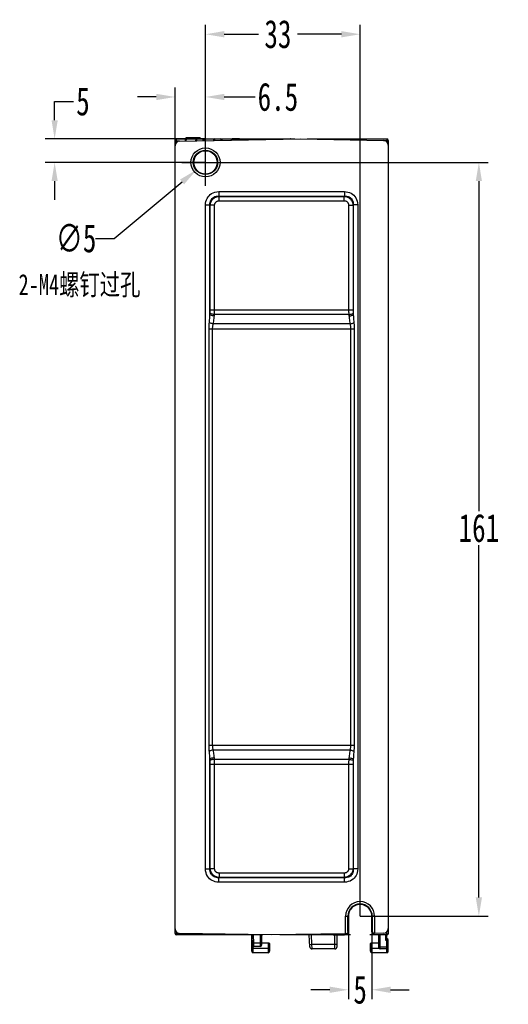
# Model space of a CAD drawing. Header units: millimetres. Extents: x 674 to 3111, y -226 to 595.
# Tile 45 of 47: x 2681 to 2785, y 178 to 388. Entities that reach past the tile are written whole.
import ezdxf

# ---------------------------------------------------------------- set-up
doc = ezdxf.new("R2010")
doc.units = ezdxf.units.MM
doc.header["$LTSCALE"] = 30.734
doc.header["$PDMODE"] = 3
doc.header["$PDSIZE"] = 2
doc.layers.get('0').update_dxf_attribs({"linetype": 'CONTINUOUS'})
doc.layers.get('Defpoints').update_dxf_attribs({"linetype": 'CONTINUOUS'})
doc.styles.get("Standard").update_dxf_attribs({"font": 'txt', "width": 0.707})
doc.dimstyles.get("Standard").update_dxf_attribs({"dimtxt": 3.5, "dimasz": 4, "dimexe": 2, "dimexo": 0, "dimtad": 1, "dimdsep": 46, "dimtxsty": 'Standard', "dimcen": 0.09, "dimclrt": 5, "dimadec": 0, "dimazin": 0, "dimtol": 1, "dimtp": 0.01, "dimtm": 0.01, "dimtfac": 1, "dimtofl": 0, "dimtmove": 0, "dimatfit": 3, "dimfxl": 0, "dimtolj": 1, "dimarcsym": 0})

# ---------------------------------------------------------------- blocks, each defined once
blk = doc.blocks.new('*D2')
at = {"color": 0, "lineweight": -2}
for p, q in [((2720.63, 357.65), (2720.63, 387.02)), ((2753.63, 196.65), (2753.63, 387.02)), ((2724.63, 385.02), (2731.93, 385.02)), ((2749.63, 385.02), (2740.25, 385.02))]:
    blk.add_line(p, q, dxfattribs=at)
at = {"color": 0}
for points in [[(2724.63, 385.69), (2724.63, 384.35), (2720.63, 385.02)], [(2749.63, 385.69), (2749.63, 384.35), (2753.63, 385.02)]]:
    blk.add_solid(points, dxfattribs=at)
at = {"layer": 'Defpoints', "color": 0}
for p in [(2753.63, 385.02), (2720.63, 357.65), (2753.63, 196.65)]:
    blk.add_point(p, dxfattribs=at)
at = {"color": 0, "insert": (2736.09, 385.02), "char_height": 3.5, "attachment_point": 5}
blk.add_mtext('\\A1;{\\H1.7143x;33}', dxfattribs=at)
blk = doc.blocks.new('*D3')
at = {"color": 0, "lineweight": -2}
for p, q in [((2714.13, 357.65), (2714.13, 373.62)), ((2720.63, 357.65), (2720.63, 373.62)), ((2710.13, 371.62), (2706.13, 371.62)), ((2724.63, 371.62), (2731.22, 371.62))]:
    blk.add_line(p, q, dxfattribs=at)
at = {"color": 0}
for points in [[(2710.13, 372.29), (2710.13, 370.95), (2714.13, 371.62)], [(2724.63, 372.29), (2724.63, 370.95), (2720.63, 371.62)]]:
    blk.add_solid(points, dxfattribs=at)
at = {"layer": 'Defpoints', "color": 0}
for p in [(2714.13, 371.62), (2714.13, 357.65), (2720.63, 357.65)]:
    blk.add_point(p, dxfattribs=at)
at = {"color": 0, "insert": (2736.09, 371.62), "char_height": 3.5, "attachment_point": 5}
blk.add_mtext('\\A1;{\\H1.7143x;6.5}', dxfattribs=at)
blk = doc.blocks.new('*D4')
at = {"color": 0, "lineweight": -2}
for p, q in [((2688.43, 366.65), (2688.43, 370.65)), ((2688.43, 370.65), (2692.43, 370.65)), ((2720.63, 362.65), (2686.43, 362.65)), ((2720.63, 357.65), (2686.43, 357.65)), ((2688.43, 353.65), (2688.43, 349.65))]:
    blk.add_line(p, q, dxfattribs=at)
at = {"color": 0}
for points in [[(2687.77, 366.65), (2689.1, 366.65), (2688.43, 362.65)], [(2687.77, 353.65), (2689.1, 353.65), (2688.43, 357.65)]]:
    blk.add_solid(points, dxfattribs=at)
at = {"layer": 'Defpoints', "color": 0}
for p in [(2720.63, 362.65), (2688.43, 357.65), (2720.63, 357.65)]:
    blk.add_point(p, dxfattribs=at)
at = {"color": 0, "insert": (2694.47, 370.65), "char_height": 3.5, "attachment_point": 5}
blk.add_mtext('\\A1;{\\H1.7143x;5}', dxfattribs=at)
blk = doc.blocks.new('*D5')
at = {"color": 0, "lineweight": -2}
for p, q in [((2751.14, 196.65), (2751.14, 178.93)), ((2756.14, 196.65), (2756.14, 178.93)), ((2747.14, 180.93), (2743.14, 180.93)), ((2760.14, 180.93), (2764.14, 180.93))]:
    blk.add_line(p, q, dxfattribs=at)
at = {"color": 0}
for points in [[(2747.14, 181.6), (2747.14, 180.26), (2751.14, 180.93)], [(2760.14, 181.6), (2760.14, 180.26), (2756.14, 180.93)]]:
    blk.add_solid(points, dxfattribs=at)
at = {"layer": 'Defpoints', "color": 0}
for p in [(2751.14, 196.65), (2756.14, 196.65), (2756.14, 180.93)]:
    blk.add_point(p, dxfattribs=at)
at = {"color": 0, "insert": (2753.64, 180.93), "char_height": 3.5, "attachment_point": 5}
blk.add_mtext('\\A1;{\\H1.7143x;5}', dxfattribs=at)
blk = doc.blocks.new('*D6')
at = {"color": 0, "lineweight": -2}
for p, q in [((2720.63, 357.65), (2780.99, 357.65)), ((2778.99, 353.65), (2778.99, 283.15)), ((2778.99, 200.65), (2778.99, 275.9)), ((2753.63, 196.65), (2780.99, 196.65))]:
    blk.add_line(p, q, dxfattribs=at)
at = {"color": 0}
for points in [[(2778.32, 353.65), (2779.65, 353.65), (2778.99, 357.65)], [(2778.32, 200.65), (2779.65, 200.65), (2778.99, 196.65)]]:
    blk.add_solid(points, dxfattribs=at)
at = {"layer": 'Defpoints', "color": 0}
for p in [(2720.63, 357.65), (2753.63, 196.65), (2778.99, 196.65)]:
    blk.add_point(p, dxfattribs=at)
at = {"color": 0, "insert": (2778.99, 279.53), "char_height": 3.5, "attachment_point": 5}
blk.add_mtext('\\A1;{\\H1.7143x;161}', dxfattribs=at)
blk = doc.blocks.new('*D7')
at = {"color": 0, "lineweight": -2}
for p, q in [((2720.63, 352.62), (2720.63, 362.68)), ((2715.6, 357.65), (2725.66, 357.65)), ((2701.17, 341.4), (2715.64, 353.49)), ((2697.17, 341.4), (2701.17, 341.4))]:
    blk.add_line(p, q, dxfattribs=at)
at = {"color": 0}
blk.add_solid([(2715.22, 354), (2716.07, 352.97), (2718.71, 356.05)], dxfattribs=at)
at = {"layer": 'Defpoints', "color": 0}
for p in [(2722.55, 359.26), (2718.71, 356.05)]:
    blk.add_point(p, dxfattribs=at)
at = {"color": 0, "insert": (2693.01, 341.4), "char_height": 3.5, "attachment_point": 5}
blk.add_mtext('\\A1;{\\H1.7143x;∅5}', dxfattribs=at)

msp = doc.modelspace()

# ---------------------------------------------------------------- linework, layer by layer
at = {"linetype": 'Continuous'}
for p, q in [((2714.13, 192.95), (2714.13, 362.35)), ((2714.13, 192.95), (2714.13, 362.35)), ((2714.43, 361.92), (2714.43, 362.65)), ((2714.43, 362.65), (2716.33, 362.65)), ((2714.43, 362.65), (2738.73, 362.65)), ((2715.04, 362.2), (2714.43, 362.2)), ((2714.52, 361.99), (2714.43, 361.99)), ((2715.12, 362.2), (2740.88, 362.65)), ((2716.36, 362.23), (2716.33, 362.65)), ((2716.33, 362.65), (2716.33, 362.65)), ((2716.49, 362.65), (2716.49, 362.95)), ((2716.49, 362.95), (2719.53, 362.95)), ((2716.52, 362.51), (2716.53, 362.47)), ((2716.54, 362.23), (2716.53, 362.47)), ((2716.62, 362.65), (2716.62, 362.95)), ((2716.65, 362.65), (2716.65, 362.95)), ((2717.13, 362.65), (2717.13, 362.95)), ((2718.02, 362.65), (2718.02, 362.95)), ((2718.54, 362.47), (2718.53, 362.26)), ((2718.55, 362.51), (2718.54, 362.47)), ((2718.74, 362.65), (2718.72, 362.27)), ((2718.74, 362.65), (2718.74, 362.65)), ((2718.74, 362.65), (2720.13, 362.65)), ((2719.14, 362.65), (2719.14, 362.95)), ((2719.53, 362.65), (2719.53, 362.95)), ((2720.15, 362.29), (2720.13, 362.65)), ((2720.13, 362.65), (2720.13, 362.65)), ((2720.32, 362.51), (2720.33, 362.47)), ((2720.34, 362.3), (2720.33, 362.47)), ((2722.34, 362.47), (2722.33, 362.33)), ((2722.35, 362.51), (2722.34, 362.47)), ((2722.54, 362.65), (2722.52, 362.33)), ((2722.54, 362.65), (2722.54, 362.65)), ((2722.54, 362.65), (2723.93, 362.65)), ((2723.93, 362.65), (2723.93, 362.65)), ((2723.95, 362.36), (2723.93, 362.65)), ((2724.12, 362.51), (2724.13, 362.47)), ((2724.13, 362.36), (2724.13, 362.47)), ((2726.15, 362.51), (2726.14, 362.47)), ((2726.14, 362.47), (2726.14, 362.4)), ((2726.34, 362.65), (2726.32, 362.4)), ((2726.34, 362.65), (2726.34, 362.65)), ((2727.81, 362.65), (2726.34, 362.65)), ((2738.74, 362.64), (2738.73, 362.65)), ((2738.76, 362.65), (2739.71, 362.65)), ((2740.88, 362.65), (2758.65, 362.34)), ((2742.32, 362.65), (2759.33, 362.65)), ((2758.65, 362.35), (2759.63, 362.35)), ((2759.33, 362.35), (2759.33, 362.06)), ((2759.63, 362.35), (2759.63, 192.95)), ((2723.46, 351.4), (2723.46, 350.46)), ((2723.46, 351.4), (2750.31, 351.4)), ((2750.31, 351.4), (2750.31, 350.46)), ((2723.46, 350.46), (2723.52, 350.39)), ((2723.46, 350.46), (2750.31, 350.46)), ((2723.52, 349.45), (2723.52, 350.39)), ((2723.52, 350.39), (2750.24, 350.39)), ((2723.52, 349.45), (2750.24, 349.45)), ((2750.31, 350.46), (2750.24, 350.39)), ((2750.24, 349.45), (2750.24, 350.39)), ((2720.64, 206.73), (2720.64, 348.58)), ((2720.64, 348.58), (2721.58, 348.58)), ((2721.58, 325.09), (2721.58, 348.58)), ((2721.58, 348.58), (2721.65, 348.51)), ((2721.65, 326.18), (2721.65, 348.51)), ((2722.58, 348.51), (2721.65, 348.51)), ((2722.58, 326.18), (2722.58, 348.51)), ((2751.18, 348.51), (2751.18, 326.18)), ((2751.18, 348.51), (2752.12, 348.51)), ((2752.19, 348.58), (2752.12, 348.51)), ((2752.12, 348.51), (2752.12, 326.18)), ((2752.19, 348.58), (2752.19, 325.09)), ((2753.13, 348.58), (2752.19, 348.58)), ((2753.13, 348.58), (2753.13, 206.73)), ((2721.65, 326.18), (2752.12, 326.18)), ((2721.58, 325.09), (2721.61, 325.4)), ((2722.52, 324.84), (2722.55, 325.15)), ((2751.22, 325.15), (2722.55, 325.15)), ((2751.22, 325.15), (2751.25, 324.84)), ((2752.16, 325.4), (2752.19, 325.09)), ((2721.4, 233.18), (2721.4, 322.13)), ((2721.4, 322.13), (2752.37, 322.13)), ((2722.16, 233.18), (2722.16, 322.13)), ((2751.48, 323.16), (2722.29, 323.16)), ((2751.61, 322.13), (2751.61, 233.18)), ((2752.37, 322.13), (2752.37, 233.18)), ((2721.4, 233.18), (2752.37, 233.18)), ((2722.29, 232.15), (2751.48, 232.15)), ((2721.61, 229.9), (2721.58, 230.21)), ((2721.58, 206.73), (2721.58, 230.21)), ((2722.55, 230.16), (2722.52, 230.47)), ((2722.55, 230.16), (2751.22, 230.16)), ((2751.25, 230.47), (2751.22, 230.16)), ((2752.19, 230.21), (2752.16, 229.9)), ((2752.19, 230.21), (2752.19, 206.73)), ((2721.65, 229.13), (2752.12, 229.13)), ((2721.65, 206.79), (2721.65, 229.13)), ((2722.58, 206.79), (2722.58, 229.13)), ((2751.18, 229.13), (2751.18, 206.79)), ((2752.12, 229.13), (2752.12, 206.79)), ((2720.64, 206.73), (2721.58, 206.73)), ((2721.58, 206.73), (2721.65, 206.79)), ((2722.58, 206.79), (2721.65, 206.79)), ((2751.18, 206.79), (2752.12, 206.79)), ((2752.19, 206.73), (2752.12, 206.79)), ((2753.13, 206.73), (2752.19, 206.73)), ((2723.46, 204.85), (2723.52, 204.91)), ((2750.31, 204.85), (2723.46, 204.85)), ((2723.46, 203.91), (2723.46, 204.85)), ((2750.24, 205.85), (2723.52, 205.85)), ((2723.52, 205.85), (2723.52, 204.91)), ((2750.24, 204.91), (2723.52, 204.91)), ((2750.24, 205.85), (2750.24, 204.91)), ((2750.31, 204.85), (2750.24, 204.91)), ((2750.31, 203.91), (2750.31, 204.85)), ((2750.31, 203.91), (2723.46, 203.91)), ((2750.54, 196.65), (2751.14, 196.65)), ((2750.54, 192.88), (2750.54, 196.65)), ((2751.04, 193.38), (2751.04, 196.65)), ((2751.14, 193.38), (2751.14, 196.65)), ((2756.73, 196.65), (2756.14, 196.65)), ((2756.14, 193.45), (2756.14, 196.65)), ((2756.23, 196.65), (2756.23, 193.46)), ((2756.73, 196.65), (2756.73, 192.96)), ((2714.91, 192.95), (2714.13, 192.95)), ((2732.28, 192.65), (2714.43, 192.65)), ((2714.44, 193.21), (2714.44, 192.95)), ((2734.68, 192.65), (2715.12, 192.93)), ((2730.53, 189.15), (2730.53, 192.67)), ((2730.66, 190.44), (2730.58, 192.65)), ((2730.94, 190.86), (2730.88, 192.65)), ((2732.28, 192.65), (2732.28, 190.15)), ((2732.58, 192.68), (2732.58, 190.45)), ((2732.88, 192.65), (2732.58, 192.65)), ((2750.54, 192.88), (2734.68, 192.65)), ((2751.58, 192.65), (2736.49, 192.65)), ((2742.89, 190.12), (2742.73, 192.65)), ((2743.36, 190.65), (2743.24, 192.65)), ((2748.06, 192.67), (2750.33, 192.67)), ((2748.19, 192.73), (2748.18, 192.72)), ((2748.23, 189.65), (2748.23, 192.65)), ((2748.73, 190.15), (2748.73, 192.65)), ((2750.33, 192.66), (2750.33, 192.88)), ((2751.14, 193.38), (2751.04, 193.38)), ((2759.33, 192.65), (2755.69, 192.65)), ((2756.23, 193.46), (2756.14, 193.46)), ((2756.33, 192.66), (2756.33, 193.06)), ((2759.33, 192.67), (2756.33, 192.67)), ((2758.65, 192.99), (2756.73, 192.96)), ((2757.63, 189.95), (2757.63, 192.65)), ((2757.93, 189.65), (2757.93, 192.65)), ((2759.13, 191.47), (2759.13, 192.65)), ((2759.33, 191.85), (2759.13, 191.85)), ((2759.33, 191.47), (2759.13, 191.47)), ((2759.33, 188.85), (2759.33, 193.28)), ((2759.41, 192.68), (2759.33, 192.67)), ((2759.63, 189.15), (2759.63, 191.55)), ((2730.53, 189.85), (2734.33, 189.85)), ((2730.83, 188.85), (2730.83, 190.18)), ((2732.28, 190.86), (2730.94, 190.86)), ((2730.95, 190.45), (2730.94, 190.86)), ((2730.96, 190.35), (2730.95, 190.45)), ((2732.28, 190.15), (2730.96, 190.15)), ((2734.03, 190.85), (2732.58, 190.85)), ((2734.03, 190.85), (2734.03, 188.85)), ((2734.33, 190.84), (2734.33, 189.15)), ((2742.86, 190.62), (2743.36, 190.65)), ((2743.36, 190.65), (2748.73, 190.65)), ((2743.39, 189.65), (2743.36, 190.65)), ((2748.23, 189.65), (2743.39, 189.65)), ((2755.83, 189.15), (2755.83, 190.84)), ((2755.83, 189.85), (2757.63, 189.85)), ((2757.63, 190.85), (2756.13, 190.85)), ((2756.13, 188.85), (2756.13, 190.85)), ((2757.86, 190.01), (2757.93, 190.01)), ((2759.33, 190.01), (2757.93, 190.01)), ((2759.33, 189.65), (2757.93, 189.65)), ((2759.62, 190.07), (2759.63, 190.1)), ((2759.62, 189.85), (2759.63, 189.85)), ((2734.03, 188.85), (2730.83, 188.85)), ((2759.33, 188.85), (2756.13, 188.85))]:
    msp.add_line(p, q, dxfattribs=at)
for points in [[(2714.28, 362.61), (2714.22, 362.56), (2714.17, 362.5), (2714.14, 362.43), (2714.13, 362.35)], [(2714.43, 362.2), (2714.4, 362.2), (2714.36, 362.19), (2714.32, 362.18), (2714.28, 362.16), (2714.25, 362.14), (2714.22, 362.11), (2714.2, 362.08), (2714.17, 362.05), (2714.16, 362.01), (2714.14, 361.98), (2714.14, 361.94), (2714.13, 361.9)], [(2714.43, 361.99), (2714.4, 361.99), (2714.37, 361.99), (2714.34, 361.98), (2714.31, 361.98), (2714.28, 361.97), (2714.25, 361.97), (2714.22, 361.96), (2714.2, 361.96), (2714.18, 361.95), (2714.16, 361.94), (2714.15, 361.93), (2714.14, 361.92), (2714.14, 361.91), (2714.13, 361.9)], [(2714.43, 362.65), (2714.36, 362.64), (2714.28, 362.61)], [(2716.33, 362.65), (2716.38, 362.64), (2716.42, 362.63), (2716.46, 362.6), (2716.5, 362.56), (2716.52, 362.51)], [(2718.74, 362.65), (2718.69, 362.64), (2718.65, 362.63), (2718.61, 362.6), (2718.57, 362.56), (2718.55, 362.51)], [(2720.13, 362.65), (2720.18, 362.64), (2720.22, 362.63), (2720.26, 362.6), (2720.3, 362.56), (2720.32, 362.51)], [(2722.54, 362.65), (2722.49, 362.64), (2722.45, 362.63), (2722.41, 362.6), (2722.37, 362.56), (2722.35, 362.51)], [(2723.93, 362.65), (2723.98, 362.64), (2724.02, 362.63), (2724.06, 362.6), (2724.1, 362.56), (2724.12, 362.51)], [(2726.34, 362.65), (2726.29, 362.64), (2726.25, 362.63), (2726.21, 362.6), (2726.17, 362.56), (2726.15, 362.51)], [(2727.87, 362.43), (2727.87, 362.43), (2727.87, 362.5), (2727.86, 362.56), (2727.86, 362.61), (2727.86, 362.64), (2727.86, 362.65)], [(2743.03, 362.65), (2743.03, 362.64), (2743.03, 362.62)], [(2759.33, 362.65), (2759.33, 362.64), (2759.33, 362.61), (2759.33, 362.56), (2759.33, 362.5), (2759.33, 362.43), (2759.33, 362.35)], [(2720.64, 348.58), (2720.66, 348.96), (2720.73, 349.32), (2720.84, 349.66), (2720.98, 349.97), (2721.17, 350.27), (2721.39, 350.54), (2721.65, 350.78), (2721.95, 350.99), (2722.28, 351.16), (2722.65, 351.29), (2723.04, 351.37), (2723.46, 351.4)], [(2750.31, 351.4), (2750.69, 351.38), (2751.05, 351.31), (2751.39, 351.2), (2751.71, 351.05), (2752, 350.87), (2752.27, 350.65), (2752.51, 350.39), (2752.72, 350.09), (2752.89, 349.75), (2753.02, 349.39), (2753.1, 349), (2753.13, 348.58)], [(2721.58, 348.58), (2721.58, 348.84), (2721.62, 349.09), (2721.68, 349.33), (2721.77, 349.55), (2721.89, 349.75), (2722.04, 349.93), (2722.21, 350.09), (2722.41, 350.22), (2722.64, 350.33), (2722.9, 350.41), (2723.17, 350.46), (2723.46, 350.46)], [(2721.65, 348.51), (2721.67, 348.72), (2721.71, 348.91), (2721.76, 349.09), (2721.83, 349.25), (2721.91, 349.4), (2721.99, 349.53), (2722.08, 349.65), (2722.17, 349.76), (2722.27, 349.86), (2722.36, 349.94), (2722.46, 350.01), (2722.55, 350.08), (2722.65, 350.14), (2722.74, 350.19), (2722.84, 350.23), (2722.93, 350.27), (2723.02, 350.3), (2723.12, 350.33), (2723.22, 350.35), (2723.32, 350.37), (2723.42, 350.38), (2723.52, 350.39)], [(2722.58, 348.51), (2722.59, 348.62), (2722.61, 348.72), (2722.63, 348.81), (2722.66, 348.9), (2722.7, 348.97), (2722.74, 349.04), (2722.78, 349.1), (2722.83, 349.16), (2722.88, 349.21), (2722.92, 349.25), (2722.97, 349.28), (2723.02, 349.32), (2723.07, 349.34), (2723.12, 349.37), (2723.17, 349.39), (2723.21, 349.4), (2723.26, 349.42), (2723.31, 349.43), (2723.36, 349.44), (2723.41, 349.45), (2723.47, 349.45), (2723.52, 349.45)], [(2750.24, 350.39), (2750.45, 350.37), (2750.64, 350.33), (2750.82, 350.28), (2750.98, 350.21), (2751.13, 350.13), (2751.26, 350.05), (2751.38, 349.96), (2751.49, 349.87), (2751.59, 349.77), (2751.67, 349.67), (2751.75, 349.58), (2751.81, 349.48), (2751.87, 349.39), (2751.92, 349.3), (2751.96, 349.2), (2752, 349.11), (2752.03, 349.01), (2752.06, 348.92), (2752.08, 348.82), (2752.1, 348.72), (2752.12, 348.62), (2752.12, 348.51)], [(2750.24, 349.45), (2750.35, 349.45), (2750.45, 349.43), (2750.54, 349.41), (2750.63, 349.38), (2750.7, 349.34), (2750.77, 349.3), (2750.83, 349.26), (2750.89, 349.21), (2750.94, 349.16), (2750.98, 349.11), (2751.01, 349.07), (2751.05, 349.02), (2751.07, 348.97), (2751.1, 348.92), (2751.12, 348.87), (2751.14, 348.82), (2751.15, 348.78), (2751.16, 348.73), (2751.17, 348.68), (2751.18, 348.62), (2751.18, 348.57), (2751.18, 348.51)], [(2750.31, 350.46), (2750.57, 350.46), (2750.82, 350.42), (2751.06, 350.36), (2751.28, 350.27), (2751.48, 350.15), (2751.66, 350), (2751.82, 349.83), (2751.95, 349.63), (2752.06, 349.4), (2752.14, 349.14), (2752.19, 348.87), (2752.19, 348.58)], [(2721.61, 325.4), (2721.62, 325.5), (2721.62, 325.59), (2721.63, 325.68), (2721.63, 325.77), (2721.64, 325.86), (2721.64, 325.96), (2721.64, 326.07), (2721.65, 326.18)], [(2722.55, 325.15), (2722.56, 325.27), (2722.56, 325.39), (2722.57, 325.51), (2722.57, 325.63), (2722.58, 325.76), (2722.58, 325.89), (2722.58, 326.03), (2722.58, 326.18)], [(2751.18, 326.18), (2751.18, 326.05), (2751.19, 325.93), (2751.19, 325.81), (2751.19, 325.69), (2751.2, 325.56), (2751.2, 325.43), (2751.21, 325.29), (2751.22, 325.15)], [(2752.12, 326.18), (2752.12, 326.09), (2752.13, 325.99), (2752.13, 325.9), (2752.13, 325.81), (2752.14, 325.71), (2752.14, 325.62), (2752.15, 325.51), (2752.16, 325.4)], [(2721.46, 323.42), (2721.49, 323.72), (2721.51, 324.01), (2721.53, 324.29), (2721.55, 324.57), (2721.56, 324.83), (2721.58, 325.09)], [(2722.52, 324.84), (2722.31, 324.86), (2722.12, 324.89), (2721.94, 324.94), (2721.79, 324.99), (2721.67, 325.04), (2721.58, 325.09)], [(2722.55, 325.15), (2722.34, 325.17), (2722.15, 325.2), (2721.97, 325.25), (2721.82, 325.3), (2721.7, 325.35), (2721.61, 325.4)], [(2722.29, 323.16), (2722.34, 323.46), (2722.39, 323.75), (2722.43, 324.03), (2722.46, 324.31), (2722.49, 324.58), (2722.52, 324.84)], [(2751.22, 325.15), (2751.42, 325.17), (2751.62, 325.2), (2751.8, 325.25), (2751.95, 325.3), (2752.07, 325.35), (2752.16, 325.4)], [(2751.25, 324.84), (2751.45, 324.86), (2751.65, 324.89), (2751.83, 324.94), (2751.98, 324.99), (2752.1, 325.04), (2752.19, 325.09)], [(2751.25, 324.84), (2751.28, 324.57), (2751.31, 324.3), (2751.35, 324.02), (2751.39, 323.74), (2751.43, 323.45), (2751.48, 323.16)], [(2752.19, 325.09), (2752.2, 324.83), (2752.22, 324.56), (2752.24, 324.28), (2752.26, 324), (2752.28, 323.71)], [(2721.4, 322.13), (2721.4, 322.32), (2721.4, 322.5), (2721.41, 322.68), (2721.42, 322.84), (2721.43, 323), (2721.44, 323.15), (2721.45, 323.29), (2721.46, 323.42)], [(2722.29, 323.16), (2722.13, 323.19), (2721.97, 323.23), (2721.82, 323.27), (2721.68, 323.32), (2721.56, 323.37), (2721.46, 323.42)], [(2722.16, 322.13), (2722.16, 322.28), (2722.17, 322.43), (2722.18, 322.57), (2722.2, 322.7), (2722.22, 322.83), (2722.24, 322.94), (2722.26, 323.06), (2722.29, 323.16)], [(2751.48, 323.16), (2751.64, 323.19), (2751.8, 323.23), (2751.95, 323.27), (2752.09, 323.32), (2752.21, 323.37), (2752.31, 323.42)], [(2751.48, 323.16), (2751.51, 323.01), (2751.54, 322.87), (2751.56, 322.74), (2751.58, 322.6), (2751.59, 322.48), (2751.6, 322.36), (2751.61, 322.24), (2751.61, 322.13)], [(2752.28, 323.71), (2752.32, 323.24), (2752.34, 323.06), (2752.35, 322.89), (2752.36, 322.72), (2752.36, 322.57), (2752.37, 322.41), (2752.37, 322.27), (2752.37, 322.13)], [(2721.49, 231.6), (2721.45, 232.07), (2721.43, 232.25), (2721.42, 232.42), (2721.41, 232.58), (2721.41, 232.74), (2721.4, 232.89), (2721.4, 233.04), (2721.4, 233.18)], [(2722.29, 232.15), (2722.13, 232.12), (2721.97, 232.08), (2721.82, 232.04), (2721.68, 231.99), (2721.56, 231.94), (2721.46, 231.89)], [(2721.58, 230.21), (2721.56, 230.48), (2721.55, 230.75), (2721.53, 231.03), (2721.51, 231.31), (2721.49, 231.6)], [(2722.29, 232.15), (2722.26, 232.29), (2722.23, 232.43), (2722.21, 232.57), (2722.19, 232.7), (2722.17, 232.83), (2722.17, 232.95), (2722.16, 233.07), (2722.16, 233.18)], [(2722.52, 230.47), (2722.49, 230.74), (2722.46, 231.01), (2722.42, 231.29), (2722.38, 231.57), (2722.34, 231.85), (2722.29, 232.15)], [(2751.48, 232.15), (2751.43, 231.85), (2751.38, 231.56), (2751.34, 231.27), (2751.31, 231), (2751.28, 230.73), (2751.25, 230.47)], [(2751.61, 233.18), (2751.61, 233.02), (2751.6, 232.88), (2751.59, 232.74), (2751.57, 232.61), (2751.55, 232.48), (2751.53, 232.36), (2751.5, 232.25), (2751.48, 232.15)], [(2751.48, 232.15), (2751.64, 232.12), (2751.8, 232.08), (2751.95, 232.04), (2752.09, 231.99), (2752.21, 231.94), (2752.31, 231.89)], [(2752.31, 231.89), (2752.28, 231.59), (2752.26, 231.3), (2752.24, 231.02), (2752.22, 230.74), (2752.2, 230.47), (2752.19, 230.21)], [(2752.37, 233.18), (2752.37, 232.99), (2752.36, 232.8), (2752.36, 232.63), (2752.35, 232.47), (2752.34, 232.31), (2752.33, 232.16), (2752.32, 232.02), (2752.31, 231.89)], [(2722.52, 230.47), (2722.31, 230.45), (2722.12, 230.41), (2721.94, 230.37), (2721.79, 230.32), (2721.67, 230.27), (2721.58, 230.21)], [(2722.55, 230.16), (2722.34, 230.14), (2722.15, 230.1), (2721.97, 230.06), (2721.82, 230.01), (2721.7, 229.96), (2721.61, 229.9)], [(2721.65, 229.13), (2721.64, 229.22), (2721.64, 229.31), (2721.64, 229.41), (2721.64, 229.5), (2721.63, 229.59), (2721.63, 229.69), (2721.62, 229.8), (2721.61, 229.9)], [(2722.58, 229.13), (2722.58, 229.25), (2722.58, 229.38), (2722.58, 229.5), (2722.58, 229.62), (2722.57, 229.75), (2722.57, 229.88), (2722.56, 230.02), (2722.55, 230.16)], [(2751.22, 230.16), (2751.21, 230.04), (2751.21, 229.92), (2751.2, 229.8), (2751.19, 229.68), (2751.19, 229.55), (2751.19, 229.42), (2751.19, 229.28), (2751.18, 229.13)], [(2751.22, 230.16), (2751.42, 230.14), (2751.62, 230.1), (2751.8, 230.06), (2751.95, 230.01), (2752.07, 229.96), (2752.16, 229.9)], [(2751.25, 230.47), (2751.45, 230.45), (2751.65, 230.41), (2751.83, 230.37), (2751.98, 230.32), (2752.1, 230.27), (2752.19, 230.21)], [(2752.16, 229.9), (2752.15, 229.81), (2752.15, 229.72), (2752.14, 229.63), (2752.13, 229.54), (2752.13, 229.44), (2752.13, 229.35), (2752.12, 229.24), (2752.12, 229.13)], [(2723.46, 203.91), (2723.08, 203.93), (2722.72, 204), (2722.38, 204.11), (2722.06, 204.25), (2721.77, 204.44), (2721.5, 204.66), (2721.26, 204.92), (2721.05, 205.22), (2720.88, 205.55), (2720.75, 205.92), (2720.67, 206.31), (2720.64, 206.73)], [(2723.46, 204.85), (2723.2, 204.85), (2722.95, 204.88), (2722.71, 204.95), (2722.49, 205.04), (2722.29, 205.16), (2722.11, 205.31), (2721.95, 205.48), (2721.81, 205.68), (2721.7, 205.91), (2721.63, 206.17), (2721.58, 206.44), (2721.58, 206.73)], [(2723.52, 204.91), (2723.32, 204.94), (2723.13, 204.98), (2722.95, 205.03), (2722.79, 205.1), (2722.64, 205.17), (2722.51, 205.26), (2722.39, 205.35), (2722.28, 205.44), (2722.18, 205.54), (2722.1, 205.63), (2722.02, 205.73), (2721.96, 205.82), (2721.9, 205.92), (2721.85, 206.01), (2721.81, 206.11), (2721.77, 206.2), (2721.74, 206.29), (2721.71, 206.39), (2721.69, 206.49), (2721.67, 206.59), (2721.65, 206.69), (2721.65, 206.79)], [(2723.52, 205.85), (2723.42, 205.86), (2723.32, 205.88), (2723.23, 205.9), (2723.14, 205.93), (2723.07, 205.97), (2723, 206.01), (2722.94, 206.05), (2722.88, 206.1), (2722.83, 206.14), (2722.79, 206.19), (2722.75, 206.24), (2722.72, 206.29), (2722.7, 206.34), (2722.67, 206.39), (2722.65, 206.43), (2722.63, 206.48), (2722.62, 206.53), (2722.61, 206.58), (2722.6, 206.63), (2722.59, 206.68), (2722.59, 206.74), (2722.58, 206.79)], [(2751.18, 206.79), (2751.18, 206.69), (2751.16, 206.59), (2751.14, 206.49), (2751.11, 206.41), (2751.07, 206.33), (2751.03, 206.27), (2750.99, 206.2), (2750.94, 206.15), (2750.89, 206.1), (2750.85, 206.06), (2750.8, 206.02), (2750.75, 205.99), (2750.7, 205.96), (2750.65, 205.94), (2750.6, 205.92), (2750.56, 205.9), (2750.51, 205.89), (2750.46, 205.88), (2750.41, 205.87), (2750.35, 205.86), (2750.3, 205.86), (2750.24, 205.85)], [(2752.12, 206.79), (2752.1, 206.59), (2752.06, 206.4), (2752.01, 206.22), (2751.94, 206.06), (2751.86, 205.91), (2751.78, 205.78), (2751.69, 205.66), (2751.6, 205.55), (2751.5, 205.45), (2751.4, 205.37), (2751.31, 205.29), (2751.21, 205.23), (2751.12, 205.17), (2751.03, 205.12), (2750.93, 205.08), (2750.84, 205.04), (2750.74, 205.01), (2750.65, 204.98), (2750.55, 204.96), (2750.45, 204.94), (2750.35, 204.92), (2750.24, 204.91)], [(2752.19, 206.73), (2752.19, 206.46), (2752.15, 206.21), (2752.09, 205.98), (2752, 205.76), (2751.88, 205.56), (2751.73, 205.38), (2751.56, 205.22), (2751.36, 205.08), (2751.13, 204.97), (2750.87, 204.89), (2750.6, 204.85), (2750.31, 204.85)], [(2753.13, 206.73), (2753.11, 206.35), (2753.04, 205.99), (2752.93, 205.65), (2752.79, 205.33), (2752.6, 205.04), (2752.38, 204.77), (2752.12, 204.53), (2751.82, 204.32), (2751.49, 204.15), (2751.12, 204.02), (2750.73, 203.94), (2750.31, 203.91)], [(2714.44, 192.95), (2714.44, 192.91), (2714.44, 192.88), (2714.44, 192.84), (2714.44, 192.8), (2714.44, 192.77), (2714.44, 192.74), (2714.44, 192.72), (2714.44, 192.69), (2714.44, 192.68), (2714.44, 192.66), (2714.44, 192.66), (2714.43, 192.65)], [(2747.89, 192.65), (2747.89, 192.66), (2747.89, 192.69), (2747.88, 192.74), (2747.88, 192.8), (2747.88, 192.84)], [(2747.97, 192.66), (2747.94, 192.66), (2747.92, 192.65)], [(2748.06, 192.67), (2748.03, 192.67), (2748, 192.66), (2747.97, 192.66)], [(2747.98, 192.67), (2747.99, 192.67), (2748, 192.67), (2748.02, 192.67), (2748.03, 192.68), (2748.05, 192.67), (2748.06, 192.67)], [(2748.18, 192.72), (2748.17, 192.72), (2748.16, 192.71), (2748.15, 192.71), (2748.14, 192.7), (2748.14, 192.7), (2748.13, 192.7), (2748.12, 192.69), (2748.11, 192.69), (2748.1, 192.69), (2748.09, 192.68), (2748.08, 192.68), (2748.06, 192.67)], [(2748.33, 192.84), (2748.33, 192.84), (2748.32, 192.83), (2748.31, 192.82), (2748.3, 192.81), (2748.29, 192.8), (2748.28, 192.79), (2748.27, 192.78), (2748.26, 192.77), (2748.25, 192.77), (2748.24, 192.76), (2748.23, 192.75), (2748.22, 192.74), (2748.21, 192.74), (2748.19, 192.73)], [(2751.04, 193.38), (2751.03, 193.31), (2751.02, 193.25), (2750.99, 193.18), (2750.96, 193.12), (2750.92, 193.06), (2750.86, 193), (2750.8, 192.95), (2750.72, 192.91), (2750.63, 192.89), (2750.53, 192.88)], [(2756.57, 192.97), (2756.5, 192.98), (2756.42, 193.01), (2756.35, 193.05), (2756.29, 193.1), (2756.24, 193.16), (2756.19, 193.23), (2756.16, 193.3), (2756.14, 193.38), (2756.14, 193.45)], [(2756.23, 193.46), (2756.24, 193.4), (2756.25, 193.33), (2756.28, 193.26), (2756.31, 193.2), (2756.36, 193.14), (2756.41, 193.09), (2756.47, 193.04), (2756.55, 193), (2756.64, 192.97), (2756.73, 192.96)], [(2759.33, 191.47), (2759.41, 191.47), (2759.49, 191.48), (2759.55, 191.49), (2759.6, 191.51), (2759.63, 191.53), (2759.63, 191.55)], [(2759.63, 192.97), (2759.62, 192.89), (2759.59, 192.82), (2759.55, 192.76), (2759.48, 192.71), (2759.41, 192.68)], [(2730.64, 190.94), (2730.66, 190.92), (2730.69, 190.9), (2730.73, 190.88), (2730.8, 190.87), (2730.87, 190.86), (2730.94, 190.86)], [(2730.96, 190.15), (2730.96, 190.17), (2730.96, 190.21), (2730.96, 190.35)], [(2732.58, 190.95), (2732.57, 190.93), (2732.54, 190.91), (2732.5, 190.89), (2732.43, 190.87), (2732.36, 190.86), (2732.28, 190.86)], [(2757.63, 190.1), (2757.64, 190.07), (2757.67, 190.05), (2757.72, 190.03), (2757.78, 190.02), (2757.86, 190.01)], [(2759.33, 190.01), (2759.41, 190.01), (2759.48, 190.02), (2759.55, 190.03), (2759.59, 190.05), (2759.62, 190.07)]]:
    msp.add_lwpolyline(points, dxfattribs=at)
for radius in [3.1, 2.6]:
    msp.add_circle((2720.63, 357.65), radius, dxfattribs=at)
msp.add_circle((2720.63, 357.65), 2.5)
for centre, radius, start, end in [((2714.43, 362.35), 0.3, 90, 180), ((2715.13, 361.2), 1, 91, 180), ((2716.33, 362.45), 0.2, 4, 90), ((2718.74, 362.45), 0.2, 90, 176), ((2720.13, 362.45), 0.2, 4, 90), ((2722.54, 362.45), 0.2, 90, 176), ((2723.93, 362.45), 0.2, 4, 90), ((2726.34, 362.45), 0.2, 90, 176), ((2727.86, 362.35), 0.3, 90, 166.9488), ((2738.73, 362.35), 0.3, 75, 90), ((2743.03, 362.35), 0.3, 90, 117.6058), ((2758.63, 361.34), 1, 0, 89), ((2759.33, 362.35), 0.3, 0, 90), ((2753.63, 196.65), 3.1, 0, 180), ((2753.63, 196.65), 2.6, 0, 180), ((2715.13, 193.93), 1, 180, 269.2), ((2758.63, 193.99), 1, 270.8, 0), ((2714.43, 192.95), 0.3, 180, 270), ((2714.43, 192.95), 0.3, 180, 270), ((2747.89, 192.95), 0.3, 270, 337.9472), ((2759.33, 192.95), 0.3, 270, 0), ((2759.33, 191.55), 0.3, 0, 90), ((2730.96, 190.45), 0.3, 182, 270), ((2732.28, 190.45), 0.3, 270, 0), ((2743.39, 190.15), 0.5, 183.5, 270), ((2748.23, 190.15), 0.5, 270, 0), ((2757.93, 189.95), 0.3, 180, 270), ((2759.33, 189.95), 0.3, 270, 0), ((2730.83, 189.15), 0.3, 180, 270), ((2734.03, 189.15), 0.3, 270, 0), ((2756.13, 189.15), 0.3, 180, 270), ((2759.33, 189.15), 0.3, 270, 0)]:
    msp.add_arc(centre, radius, start, end, dxfattribs=at)
for centre, major_axis, ratio, start_param, end_param in [((2753.64, 196.65), (2.5, 0), 1, 0, 3.141593), ((2750.64, 193.38), (0, 0.5), 0.999657, -3.127635, -1.570796), ((2734.03, 190.84), (0.3, 0), 0.043661, 0, 1.570796), ((2756.13, 190.84), (0.3, 0), 0.043661, 1.570796, 3.141593)]:
    msp.add_ellipse(centre, major_axis=major_axis, ratio=ratio, start_param=start_param, end_param=end_param, dxfattribs=at)

# ---------------------------------------------------------------- texts
at = {"color": 2, "insert": (2680.73, 333.79), "char_height": 4.5, "attachment_point": 1}
msp.add_mtext_dynamic_manual_height_columns('{\\fSimSun|b0|i0|c134|p2;2-M4螺钉过孔}', width=144.371, gutter_width=1, heights=[0], dxfattribs=at)

# ---------------------------------------------------------------- dimensions: what is measured, and where the dimension line sits
at = {"color": 2}
for base, p2, override, picture, middle in [((2753.63, 385.02), (2753.63, 196.65), {"dimtad": 0, "dimtih": 1, "dimtoh": 1, "dimdec": 0, "dimzin": 0, "dimcen": 5.0292, "dimclrt": 0, "dimtol": 0, "dimtdec": 4, "dimtzin": 0}, '*D2', (2736.09, 385.02)), ((2714.13, 371.62), (2714.13, 357.65), {"dimtad": 0, "dimtih": 1, "dimtoh": 1, "dimdec": 1, "dimzin": 0, "dimcen": 5.0292, "dimclrt": 0, "dimtol": 0, "dimtdec": 4, "dimtzin": 0}, '*D3', (2736.09, 371.62))]:
    dim = msp.add_linear_dim(base=base, p1=(2720.63, 357.65), p2=p2, text='{\\H1.7143x;<>}', dimstyle='Standard', override=override, dxfattribs=at)
    dim.commit()
    dim.dimension.update_dxf_attribs({"geometry": picture, "text_midpoint": middle, "dimtype": 160})
for base, p1, p2, picture, middle in [((2688.43, 357.65), (2720.63, 362.65), (2720.63, 357.65), '*D4', (2694.47, 370.65)), ((2778.99, 196.65), (2720.63, 357.65), (2753.63, 196.65), '*D6', (2778.99, 279.53))]:
    dim = msp.add_linear_dim(base=base, p1=p1, p2=p2, angle=90, text='{\\H1.7143x;<>}', dimstyle='Standard', override={"dimtad": 0, "dimtih": 1, "dimtoh": 1, "dimdec": 0, "dimzin": 0, "dimcen": 5.0292, "dimclrt": 0, "dimtol": 0, "dimtdec": 4, "dimtzin": 0}, dxfattribs=at)
    dim.commit()
    dim.dimension.update_dxf_attribs({"geometry": picture, "text_midpoint": middle, "dimtype": 160})
dim = msp.add_diameter_dim_2p(p1=(2722.55, 359.26), p2=(2718.71, 356.05), text='{\\H1.7143x;<>}', dimstyle='Standard', override={"dimtad": 0, "dimtih": 1, "dimtoh": 1, "dimdec": 0, "dimzin": 0, "dimcen": 5.0292, "dimclrt": 0, "dimtol": 0, "dimtdec": 4, "dimtzin": 0}, dxfattribs=at)
dim.commit()
dim.dimension.update_dxf_attribs({"geometry": '*D7', "text_midpoint": (2693.01, 341.4), "dimtype": 163})
dim = msp.add_linear_dim(base=(2756.14, 180.93), p1=(2751.14, 196.65), p2=(2756.14, 196.65), text='{\\H1.7143x;<>}', dimstyle='Standard', override={"dimtad": 0, "dimtih": 1, "dimtoh": 1, "dimdec": 0, "dimzin": 0, "dimcen": 5.0292, "dimclrt": 0, "dimtol": 0, "dimtdec": 4, "dimtzin": 0}, dxfattribs=at)
dim.commit()
dim.dimension.update_dxf_attribs({"geometry": '*D5', "text_midpoint": (2753.64, 180.93)})

doc.saveas('drawing.dxf')
